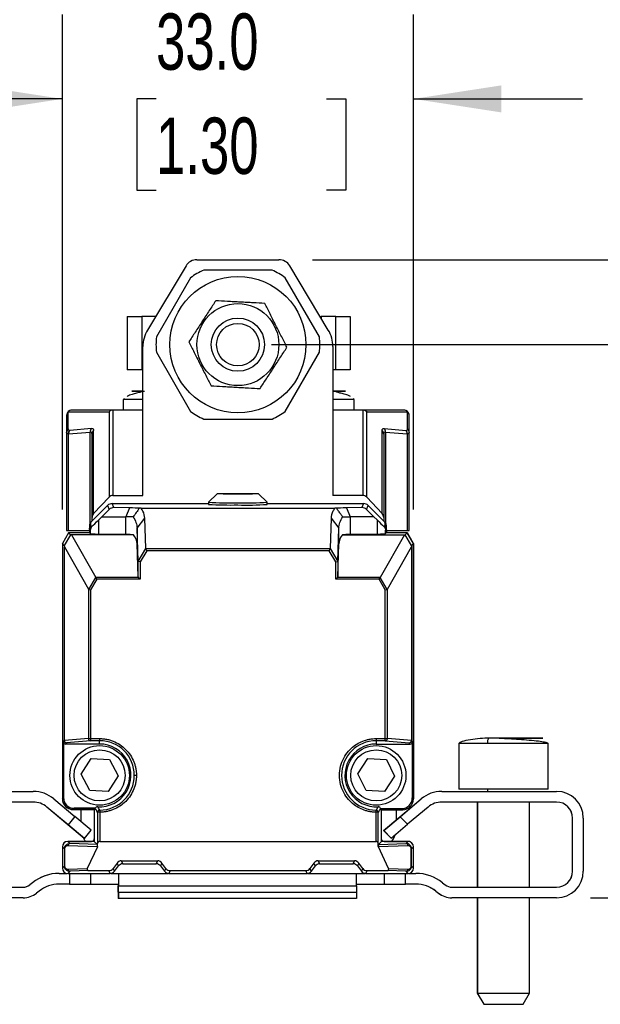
# Model space of a CAD drawing. Header units: millimetres. Extents: x 16 to 683, y 16 to 524.
# Tile 9 of 11: x 560 to 615, y 237 to 329. Entities that reach past the tile are written whole.
import ezdxf

# ---------------------------------------------------------------- set-up
doc = ezdxf.new("R2010")
doc.units = ezdxf.units.MM
doc.header["$LTSCALE"] = 2.5
doc.layers.add('DIMENSIONS', color=140, linetype='Continuous', lineweight=25)
doc.styles.add('SLDTEXTSTYLE0', font='TXT', dxfattribs={"width": 0.7})
doc.dimstyles.new('SLDDIMSTYLE2', dxfattribs={"dimtxt": 5.39502, "dimasz": 8.255, "dimexe": 0, "dimexo": 0.0625, "dimgap": 1.348755, "dimtad": 0, "dimtih": 1, "dimtoh": 1, "dimrnd": 1e-09, "dimzin": 4, "dimdsep": 46, "dimtxsty": 'SLDTEXTSTYLE0', "dimsah": 1, "dimcen": 0.09, "dimadec": 0, "dimazin": 1, "dimtfac": 1, "dimtmove": 0, "dimatfit": 0, "dimfxl": 0, "dimfrac": 2, "dimtolj": 1, "dimtzin": 12, "dimarcsym": 0})
doc.dimstyles.new('SLDDIMSTYLE3', dxfattribs={"dimtxt": 5.39502, "dimasz": 8.255, "dimexe": 0, "dimexo": 0.0625, "dimgap": 1.348755, "dimtad": 0, "dimtih": 1, "dimtoh": 1, "dimrnd": 1e-09, "dimzin": 4, "dimdsep": 46, "dimtxsty": 'SLDTEXTSTYLE0', "dimsah": 1, "dimcen": 0.09, "dimadec": 0, "dimazin": 1, "dimtfac": 1, "dimtofl": 0, "dimtmove": 0, "dimatfit": 3, "dimfxl": 0, "dimfrac": 2, "dimtolj": 1, "dimtzin": 12, "dimarcsym": 0})

# ---------------------------------------------------------------- blocks, each defined once
blk = doc.blocks.new('_D_7')
at = {"layer": 'DIMENSIONS'}
for p, q in [((583.98, 298.518), (635.207, 298.518)), ((627.269, 298.518), (627.269, 283.944)), ((619.254, 274.162), (617.442, 274.162)), ((617.442, 274.162), (617.442, 265.587)), ((635.285, 274.162), (637.097, 274.162)), ((637.097, 274.162), (637.097, 265.587)), ((617.442, 265.587), (619.254, 265.587)), ((637.097, 265.587), (635.285, 265.587)), ((627.269, 246.548), (627.269, 264.379)), ((613.946, 246.548), (635.207, 246.548))]:
    blk.add_line(p, q, dxfattribs=at)
for points in [[(627.269, 298.518), (625.999, 290.263), (628.539, 290.263)], [(627.269, 246.548), (628.539, 254.803), (625.999, 254.803)]]:
    blk.add_solid(points, dxfattribs=at)
at = {"layer": 'DIMENSIONS', "char_height": 5.2917, "attachment_point": 1, "style": 'SLDTEXTSTYLE0'}
for s, insert in [('52.0', (619.254, 282.191)), ('2.05', (619.254, 272.408))]:
    blk.add_mtext(s, dxfattribs=dict(at, insert=insert))
blk = doc.blocks.new('_D_8')
at = {"layer": 'DIMENSIONS'}
for p, q in [((587.828, 306.498), (661.208, 306.498)), ((653.271, 306.498), (653.271, 283.944)), ((645.255, 274.162), (643.443, 274.162)), ((643.443, 274.162), (643.443, 265.587)), ((661.287, 274.162), (663.098, 274.162)), ((663.098, 274.162), (663.098, 265.587)), ((643.443, 265.587), (645.255, 265.587)), ((663.098, 265.587), (661.287, 265.587)), ((653.271, 246.548), (653.271, 264.379)), ((613.946, 246.548), (661.208, 246.548))]:
    blk.add_line(p, q, dxfattribs=at)
for points in [[(653.271, 306.498), (652.001, 298.243), (654.541, 298.243)], [(653.271, 246.548), (654.541, 254.803), (652.001, 254.803)]]:
    blk.add_solid(points, dxfattribs=at)
at = {"layer": 'DIMENSIONS', "char_height": 5.2917, "attachment_point": 1, "style": 'SLDTEXTSTYLE0'}
for s, insert in [('60.0', (645.255, 282.191)), ('2.36', (645.255, 272.408))]:
    blk.add_mtext(s, dxfattribs=dict(at, insert=insert))
blk = doc.blocks.new('_D_9')
at = {"layer": 'DIMENSIONS'}
for p, q in [((564.301, 283.022), (564.301, 329.542)), ((597.317, 283.022), (597.317, 329.542)), ((564.301, 321.604), (548.426, 321.604)), ((573.11, 321.604), (571.298, 321.604)), ((571.298, 321.604), (571.298, 313.03)), ((589.142, 321.604), (590.954, 321.604)), ((590.954, 321.604), (590.954, 313.03)), ((597.317, 321.604), (613.192, 321.604)), ((571.298, 313.03), (573.11, 313.03)), ((590.954, 313.03), (589.142, 313.03))]:
    blk.add_line(p, q, dxfattribs=at)
for points in [[(564.301, 321.604), (556.046, 322.874), (556.046, 320.334)], [(597.317, 321.604), (605.572, 320.334), (605.572, 322.874)]]:
    blk.add_solid(points, dxfattribs=at)
at = {"layer": 'DIMENSIONS', "char_height": 5.2917, "attachment_point": 1, "style": 'SLDTEXTSTYLE0'}
for s, insert in [('33.0', (573.11, 329.633)), ('1.30', (573.11, 319.851))]:
    blk.add_mtext(s, dxfattribs=dict(at, insert=insert))

msp = doc.modelspace()

# ---------------------------------------------------------------- linework, layer by layer
for p, q in [((576.956, 306.498), (584.653, 306.498)), ((575.928, 305.916), (572.305, 299.883)), ((584.013, 305.518), (577.597, 305.518)), ((589.304, 299.883), (585.681, 305.916)), ((576.346, 304.796), (573.139, 299.239)), ((588.471, 299.239), (585.263, 304.796)), ((570.399, 301.162), (570.399, 296.162)), ((570.399, 301.162), (571.77, 301.162)), ((571.77, 301.162), (571.77, 296.162)), ((573.073, 301.162), (571.77, 301.162)), ((588.537, 301.162), (588.631, 301.162)), ((588.631, 301.162), (588.631, 301.005)), ((589.997, 301.162), (588.631, 301.162)), ((589.997, 296.162), (589.997, 301.162)), ((589.997, 301.162), (591.368, 301.162)), ((591.368, 301.162), (591.368, 296.162)), ((571.877, 284.348), (571.877, 298.34)), ((589.732, 298.34), (589.732, 284.348)), ((573.139, 297.796), (576.346, 292.239)), ((585.263, 292.239), (588.471, 297.796)), ((571.77, 296.162), (570.399, 296.162)), ((571.877, 296.162), (571.77, 296.162)), ((589.997, 296.162), (589.732, 296.162)), ((591.368, 296.162), (589.997, 296.162)), ((570.135, 293.442), (570.033, 293.362)), ((570.033, 293.362), (570.033, 292.368)), ((571.877, 293.362), (570.033, 293.362)), ((591.733, 293.362), (589.732, 293.362)), ((591.733, 293.362), (591.642, 293.433)), ((591.733, 292.368), (591.733, 293.362)), ((569.081, 292.368), (565.206, 292.368)), ((569.054, 292.367), (569.054, 284.348)), ((571.877, 292.368), (569.081, 292.368)), ((592.532, 292.368), (589.732, 292.368)), ((596.406, 292.368), (592.532, 292.368)), ((592.559, 292.367), (592.559, 284.348)), ((564.706, 291.868), (564.706, 290.263)), ((564.853, 290.597), (564.853, 292.202)), ((564.853, 292.202), (568.7, 292.202)), ((568.7, 292.202), (568.7, 284.193)), ((577.597, 291.518), (584.013, 291.518)), ((592.913, 284.193), (592.913, 292.202)), ((592.913, 292.202), (596.76, 292.202)), ((596.76, 290.597), (596.76, 292.202)), ((596.906, 290.263), (596.906, 291.868)), ((564.997, 290.461), (564.976, 290.46)), ((567.041, 290.643), (564.997, 290.461)), ((567.243, 282.651), (567.243, 290.453)), ((594.37, 282.651), (594.37, 290.453)), ((594.572, 290.643), (596.615, 290.461)), ((564.706, 290.263), (564.706, 281.068)), ((564.88, 290.127), (566.923, 290.309)), ((564.88, 281.068), (564.88, 290.127)), ((566.923, 281.76), (566.923, 290.309)), ((567.096, 282.278), (567.096, 290.119)), ((594.516, 290.119), (594.516, 282.278)), ((594.69, 290.309), (596.733, 290.127)), ((594.69, 290.309), (594.69, 281.75)), ((596.733, 290.127), (596.733, 281.068)), ((596.906, 281.068), (596.906, 290.263)), ((567.243, 282.651), (568.7, 284.193)), ((569.054, 284.348), (571.877, 284.348)), ((578.854, 284.51), (578.054, 283.71)), ((583.553, 283.71), (582.753, 284.51)), ((592.559, 284.348), (589.732, 284.348)), ((592.913, 284.193), (594.37, 282.651)), ((566.985, 281.836), (568.562, 283.412)), ((568.017, 282.344), (568.716, 283.039)), ((568.562, 283.412), (568.716, 283.039)), ((569.143, 283.209), (568.986, 283.588)), ((568.986, 283.588), (578.054, 283.588)), ((570.616, 283.181), (569.143, 283.209)), ((570.616, 283.181), (570.261, 282.344)), ((571.704, 283.15), (589.914, 283.15)), ((578.054, 283.709), (578.054, 283.509)), ((583.554, 283.509), (583.554, 283.709)), ((583.554, 283.588), (592.621, 283.588)), ((592.465, 283.209), (591.002, 283.181)), ((591.002, 283.181), (591.357, 282.344)), ((592.621, 283.588), (592.465, 283.209)), ((592.891, 283.039), (593.046, 283.412)), ((593.046, 283.412), (594.622, 281.836)), ((567.096, 281.947), (567.096, 282.278)), ((568.017, 282.344), (567.721, 282.056)), ((568.017, 282.344), (570.261, 282.344)), ((570.948, 282.344), (570.261, 282.344)), ((570.261, 280.679), (570.261, 282.344)), ((571.323, 281.269), (572.049, 282.202)), ((572.137, 279.359), (572.049, 282.202)), ((589.569, 282.202), (589.481, 279.359)), ((589.569, 282.202), (590.294, 281.269)), ((591.357, 282.344), (591.357, 280.679)), ((593.591, 282.344), (591.357, 282.344)), ((593.591, 282.344), (592.891, 283.039)), ((593.591, 282.344), (593.886, 282.056)), ((594.516, 282.278), (594.516, 281.941)), ((566.839, 281.482), (566.839, 281.137)), ((566.985, 281.49), (566.985, 281.836)), ((567.087, 281.448), (566.985, 281.49)), ((567.721, 280.727), (567.721, 282.056)), ((571.42, 278.17), (571.323, 281.269)), ((571.323, 281.269), (571.323, 279.804)), ((590.198, 278.17), (590.294, 281.269)), ((590.294, 279.804), (590.294, 281.269)), ((593.886, 282.056), (593.886, 280.727)), ((594.622, 281.49), (594.52, 281.448)), ((594.622, 281.836), (594.622, 281.49)), ((594.769, 281.136), (594.769, 281.482)), ((564.879, 280.847), (564.301, 279.847)), ((565.064, 280.662), (564.486, 279.662)), ((564.706, 281.068), (564.88, 281.068)), ((564.879, 280.847), (565.064, 280.662)), ((566.839, 280.847), (564.879, 280.847)), ((564.88, 281.068), (566.839, 281.068)), ((565.152, 280.66), (565.064, 280.662)), ((565.152, 280.66), (567.436, 276.657)), ((570.991, 280.66), (565.152, 280.66)), ((566.839, 281.137), (566.924, 281.101)), ((566.839, 281.137), (566.839, 280.847)), ((566.924, 280.762), (566.839, 280.847)), ((566.924, 281.101), (566.924, 280.762)), ((570.261, 280.679), (567.721, 280.727)), ((590.627, 280.66), (596.456, 280.66)), ((593.886, 280.727), (591.357, 280.679)), ((596.456, 280.66), (594.182, 276.657)), ((594.683, 281.101), (594.769, 281.136)), ((594.683, 280.762), (594.683, 281.101)), ((594.769, 280.847), (594.683, 280.762)), ((594.769, 281.136), (594.769, 280.847)), ((594.769, 281.068), (596.733, 281.068)), ((596.729, 280.847), (594.769, 280.847)), ((594.779, 280.847), (594.779, 281.068)), ((596.456, 280.66), (596.544, 280.662)), ((596.544, 280.662), (596.729, 280.847)), ((597.121, 279.662), (596.544, 280.662)), ((597.307, 279.847), (596.729, 280.847)), ((596.729, 280.847), (596.739, 280.847)), ((596.733, 281.068), (596.906, 281.068)), ((597.317, 279.847), (596.739, 280.847)), ((564.301, 279.847), (564.301, 255.862)), ((564.486, 279.662), (564.301, 279.847)), ((564.486, 279.662), (564.489, 279.526)), ((564.489, 279.526), (566.761, 275.544)), ((564.489, 261.323), (564.489, 279.526)), ((571.42, 276.709), (571.323, 279.804)), ((571.428, 278.153), (572.137, 279.359)), ((589.481, 279.359), (590.189, 278.153)), ((590.198, 276.709), (590.294, 279.804)), ((594.857, 275.544), (597.119, 279.526)), ((597.121, 279.662), (597.119, 279.526)), ((597.119, 279.526), (597.119, 261.323)), ((597.307, 279.847), (597.121, 279.662)), ((597.307, 255.828), (597.307, 279.847)), ((597.317, 279.847), (597.317, 255.862)), ((572.243, 279.162), (571.62, 278.1)), ((572.243, 279.162), (572.144, 279.337)), ((589.474, 279.337), (572.144, 279.337)), ((589.374, 279.162), (572.243, 279.162)), ((589.374, 279.162), (589.474, 279.337)), ((589.998, 278.1), (589.374, 279.162)), ((571.42, 276.709), (571.42, 278.17)), ((571.62, 278.1), (571.428, 278.153)), ((571.62, 278.1), (571.62, 276.482)), ((589.998, 278.1), (590.189, 278.153)), ((589.998, 276.482), (589.998, 278.1)), ((590.198, 278.17), (590.198, 276.709)), ((566.777, 275.53), (567.436, 276.657)), ((567.536, 276.482), (567.436, 276.657)), ((571.445, 276.657), (567.436, 276.657)), ((571.62, 276.482), (571.445, 276.657)), ((589.998, 276.482), (590.172, 276.657)), ((594.182, 276.657), (590.172, 276.657)), ((594.081, 276.482), (594.182, 276.657)), ((594.841, 275.53), (594.182, 276.657)), ((567.536, 276.482), (566.951, 275.483)), ((571.62, 276.482), (567.536, 276.482)), ((594.081, 276.482), (589.998, 276.482)), ((594.666, 275.483), (594.081, 276.482)), ((566.761, 275.544), (566.761, 261.509)), ((566.777, 275.53), (566.951, 275.483)), ((566.951, 275.483), (566.951, 261.509)), ((594.666, 275.483), (594.841, 275.53)), ((594.666, 261.509), (594.666, 275.483)), ((594.857, 261.509), (594.857, 275.544)), ((564.406, 261.2), (564.489, 261.323)), ((564.406, 261.2), (564.406, 255.967)), ((566.761, 261.509), (564.489, 261.323)), ((564.688, 261.124), (564.606, 261)), ((567.809, 261), (564.606, 261)), ((566.951, 261.309), (564.688, 261.124)), ((566.761, 261.509), (566.951, 261.509)), ((566.951, 261.509), (567.809, 261.509)), ((566.951, 261.509), (566.951, 261.309)), ((567.809, 261.309), (566.951, 261.309)), ((567.809, 261.509), (567.809, 261.309)), ((567.809, 261), (567.809, 261.309)), ((593.809, 261.509), (594.666, 261.509)), ((593.809, 261.509), (593.809, 261.309)), ((594.666, 261.309), (593.809, 261.309)), ((593.809, 261.309), (593.809, 261)), ((593.809, 261), (597.002, 261)), ((594.666, 261.309), (594.666, 261.509)), ((594.666, 261.509), (594.857, 261.509)), ((594.666, 261.309), (596.919, 261.124)), ((597.119, 261.323), (594.857, 261.509)), ((597.002, 261), (596.919, 261.124)), ((597.119, 261.323), (597.202, 261.2)), ((597.202, 261.2), (597.202, 255.932)), ((601.562, 261.048), (601.562, 256.748)), ((601.571, 261.048), (601.562, 261.048)), ((601.571, 261.048), (601.571, 256.748)), ((604.256, 261.048), (601.571, 261.048)), ((609.971, 261.048), (604.256, 261.048)), ((609.971, 256.748), (609.971, 261.048)), ((566.081, 258.176), (567.019, 259.632)), ((567.019, 259.632), (568.749, 259.547)), ((568.749, 259.547), (569.541, 258.006)), ((592.082, 258.189), (593.031, 259.638)), ((593.031, 259.638), (594.761, 259.54)), ((594.761, 259.54), (595.54, 257.993)), ((566.872, 256.636), (566.081, 258.176)), ((592.861, 256.643), (592.082, 258.189)), ((569.541, 258.006), (568.602, 256.551)), ((595.54, 257.993), (594.591, 256.545)), ((550.771, 256.548), (561.569, 256.548)), ((568.602, 256.551), (566.872, 256.636)), ((594.591, 256.545), (592.861, 256.643)), ((599.973, 256.548), (610.771, 256.548)), ((601.571, 256.748), (601.562, 256.748)), ((604.256, 256.748), (601.571, 256.748)), ((609.971, 256.748), (604.256, 256.748)), ((561.569, 255.548), (550.771, 255.548)), ((563.497, 255.846), (565.483, 254.179)), ((564.301, 255.862), (564.406, 255.967)), ((596.039, 254.17), (598.035, 255.846)), ((596.048, 254.17), (598.044, 255.846)), ((597.202, 255.932), (597.307, 255.828)), ((610.771, 255.548), (599.973, 255.548)), ((603.312, 255.548), (603.312, 247.548)), ((603.321, 255.548), (603.321, 247.548)), ((608.221, 247.548), (608.221, 255.548)), ((564.831, 253.413), (562.845, 255.08)), ((564.84, 253.413), (562.854, 255.08)), ((565.406, 254.967), (565.301, 254.863)), ((565.301, 254.863), (567.306, 254.863)), ((567.306, 254.848), (565.306, 254.848)), ((567.306, 254.828), (565.311, 254.828)), ((567.419, 254.967), (565.406, 254.967)), ((566.083, 253.676), (566.083, 254.828)), ((567.389, 254.945), (567.306, 254.863)), ((567.306, 254.863), (567.306, 251.843)), ((567.817, 254.596), (567.617, 254.596)), ((567.617, 254.596), (567.617, 251.646)), ((567.817, 254.596), (567.817, 251.843)), ((593.801, 251.843), (593.801, 254.596)), ((594.001, 254.596), (593.801, 254.596)), ((594.001, 251.646), (594.001, 254.596)), ((594.206, 254.932), (596.202, 254.932)), ((594.312, 254.828), (594.215, 254.924)), ((594.312, 251.843), (594.312, 254.828)), ((594.312, 254.828), (596.307, 254.828)), ((595.683, 254.828), (595.683, 253.872)), ((596.307, 254.828), (596.202, 254.932)), ((598.687, 255.08), (596.758, 253.461)), ((565.483, 254.179), (564.84, 253.413)), ((567.015, 252.894), (565.483, 254.179)), ((594.501, 252.88), (596.039, 254.17)), ((594.51, 252.88), (596.048, 254.17)), ((595.22, 252.17), (596.758, 253.461)), ((596.043, 254.166), (596.039, 254.17)), ((596.758, 253.461), (596.048, 254.17)), ((612.262, 249.048), (612.262, 254.048)), ((612.271, 249.048), (612.271, 254.048)), ((613.271, 254.048), (613.271, 249.048)), ((564.835, 253.418), (564.831, 253.413)), ((566.363, 252.128), (564.831, 253.413)), ((566.372, 252.128), (564.84, 253.413)), ((566.372, 252.128), (567.015, 252.894)), ((594.501, 252.88), (595.211, 252.17)), ((594.51, 252.88), (595.22, 252.17)), ((564.806, 251.848), (567.056, 251.848)), ((564.806, 251.843), (565.006, 251.642)), ((567.306, 251.843), (564.806, 251.843)), ((567.604, 251.545), (565.006, 251.642)), ((566.363, 252.128), (566.367, 252.132)), ((567.306, 251.843), (567.604, 251.545)), ((567.612, 251.375), (567.617, 251.646)), ((567.817, 251.843), (593.801, 251.843)), ((594.006, 251.375), (594.001, 251.646)), ((594.014, 251.545), (594.312, 251.843)), ((594.014, 251.545), (596.611, 251.642)), ((596.812, 251.843), (594.312, 251.843)), ((594.552, 251.848), (596.802, 251.848)), ((596.611, 251.642), (596.812, 251.843)), ((564.306, 251.343), (564.306, 251.348)), ((564.495, 251.154), (564.306, 251.343)), ((564.306, 251.343), (564.306, 249.343)), ((564.513, 251.154), (564.495, 251.154)), ((564.495, 251.154), (564.495, 249.531)), ((564.513, 251.154), (564.513, 249.531)), ((567.591, 251.339), (564.825, 251.442)), ((567.591, 251.339), (566.646, 249.311)), ((596.793, 251.442), (594.026, 251.339)), ((594.972, 249.311), (594.026, 251.339)), ((597.104, 249.531), (597.104, 251.154)), ((597.123, 251.154), (597.104, 251.154)), ((597.123, 251.154), (597.312, 251.343)), ((597.123, 249.531), (597.123, 251.154)), ((597.312, 249.343), (597.312, 251.343)), ((569.441, 249.822), (569.071, 249.313)), ((569.581, 249.543), (569.441, 249.822)), ((569.84, 250.025), (573.272, 250.025)), ((569.84, 250.025), (569.981, 249.743)), ((569.981, 249.743), (573.131, 249.743)), ((573.131, 249.743), (573.272, 250.025)), ((573.67, 249.822), (573.531, 249.543)), ((574.041, 249.313), (573.67, 249.822)), ((587.947, 249.822), (587.577, 249.313)), ((588.087, 249.543), (587.947, 249.822)), ((588.345, 250.025), (591.778, 250.025)), ((588.345, 250.025), (588.487, 249.743)), ((588.487, 249.743), (591.637, 249.743)), ((591.637, 249.743), (591.778, 250.025)), ((592.176, 249.822), (592.037, 249.543)), ((592.547, 249.313), (592.176, 249.822)), ((563.998, 248.848), (564.736, 248.848)), ((564.495, 249.531), (564.306, 249.343)), ((565.006, 249.043), (564.806, 248.843)), ((564.806, 248.843), (568.806, 248.843)), ((564.825, 249.243), (566.646, 249.311)), ((564.971, 248.843), (564.971, 247.848)), ((566.771, 249.109), (565.006, 249.043)), ((566.771, 249.109), (568.673, 249.109)), ((566.971, 247.848), (566.971, 248.843)), ((568.806, 248.843), (568.673, 249.109)), ((568.876, 248.848), (569.416, 248.848)), ((569.206, 249.043), (569.071, 249.313)), ((569.206, 249.043), (569.581, 249.543)), ((569.416, 248.848), (574.236, 248.848)), ((573.531, 249.543), (573.906, 249.043)), ((574.041, 249.313), (573.906, 249.043)), ((574.439, 249.109), (574.306, 248.843)), ((574.306, 248.843), (587.312, 248.843)), ((574.439, 249.109), (587.178, 249.109)), ((587.312, 248.843), (587.178, 249.109)), ((587.382, 248.848), (592.126, 248.848)), ((587.712, 249.043), (587.577, 249.313)), ((587.712, 249.043), (588.087, 249.543)), ((592.037, 249.543), (592.412, 249.043)), ((592.126, 248.848), (592.742, 248.848)), ((592.547, 249.313), (592.412, 249.043)), ((592.945, 249.109), (592.812, 248.843)), ((592.812, 248.843), (596.812, 248.843)), ((592.945, 249.109), (594.847, 249.109)), ((594.571, 248.843), (594.571, 247.848)), ((596.611, 249.043), (594.847, 249.109)), ((594.972, 249.311), (596.793, 249.243)), ((596.571, 247.848), (596.571, 248.843)), ((596.812, 248.843), (596.611, 249.043)), ((596.882, 248.848), (597.544, 248.848)), ((597.104, 249.531), (597.123, 249.531)), ((597.312, 249.343), (597.123, 249.531)), ((561.49, 247.971), (561.235, 247.767)), ((561.499, 247.971), (561.244, 247.767)), ((569.571, 248.784), (569.571, 247.677)), ((591.971, 247.677), (591.971, 248.784)), ((600.042, 247.971), (600.298, 247.767)), ((550.771, 247.548), (560.619, 247.548)), ((562.124, 247.19), (561.869, 246.986)), ((564.971, 247.848), (563.998, 247.848)), ((564.971, 247.848), (566.971, 247.848)), ((566.971, 247.848), (569.517, 247.848)), ((569.562, 247.848), (569.562, 247.677)), ((569.562, 247.09), (569.562, 247.677)), ((569.562, 247.677), (569.571, 247.677)), ((569.562, 247.09), (569.571, 247.09)), ((569.562, 247.09), (569.562, 246.48)), ((569.571, 247.677), (591.971, 247.677)), ((569.571, 247.09), (569.571, 247.677)), ((569.571, 247.09), (591.971, 247.09)), ((569.571, 247.09), (569.571, 246.48)), ((591.971, 247.677), (591.971, 247.09)), ((591.971, 247.09), (591.971, 246.48)), ((592.024, 247.848), (594.571, 247.848)), ((594.571, 247.848), (596.571, 247.848)), ((597.544, 247.848), (596.571, 247.848)), ((599.408, 247.19), (599.664, 246.986)), ((599.418, 247.19), (599.673, 246.986)), ((600.922, 247.548), (610.771, 247.548)), ((560.619, 246.548), (550.771, 246.548)), ((569.571, 246.48), (569.562, 246.48)), ((591.971, 246.48), (569.571, 246.48)), ((610.771, 246.548), (600.922, 246.548)), ((603.312, 246.548), (603.312, 237.587)), ((603.321, 246.548), (603.321, 237.587)), ((608.221, 237.587), (608.221, 246.548)), ((603.312, 237.587), (603.912, 236.548)), ((603.312, 237.587), (603.321, 237.587)), ((603.321, 237.587), (603.921, 236.548)), ((603.321, 237.587), (604.887, 237.587)), ((604.887, 237.587), (608.221, 237.587)), ((607.621, 236.548), (608.221, 237.587)), ((603.912, 236.548), (603.921, 236.548)), ((603.921, 236.548), (607.621, 236.548))]:
    msp.add_line(p, q)
at = {"flags": 128}
for points in [[(580.804, 284.475), (580.058, 284.478), (579.425, 284.485), (579.002, 284.496), (578.854, 284.509), (579.002, 284.522), (579.425, 284.533), (580.058, 284.541), (580.804, 284.543), (581.55, 284.541), (582.183, 284.533), (582.605, 284.522), (582.754, 284.509), (582.605, 284.496), (582.183, 284.485), (581.55, 284.478), (580.804, 284.475)], [(590.669, 282.344), (590.738, 282.344), (590.811, 282.344), (590.89, 282.344), (590.973, 282.344), (591.062, 282.344), (591.156, 282.344), (591.254, 282.344), (591.357, 282.344)], [(566.498, 251.843), (566.42, 251.95), (566.279, 252.198)]]:
    msp.add_lwpolyline(points, dxfattribs=at)
for centre, radius in [((580.805, 298.518), 6.4), ((580.805, 298.518), 3.852), ((580.805, 298.518), 2.5), ((580.805, 298.518), 2), ((567.809, 258.053), 2.8), ((593.809, 258.053), 2.8), ((567.809, 258.053), 2.4), ((593.809, 258.053), 2.4)]:
    msp.add_circle(centre, radius)
for centre, radius, start, end in [((580.805, 298.518), 7.7, 114.61998, 125.38002), ((580.805, 298.518), 7.7, 54.61998, 65.38002), ((580.805, 298.518), 7.7, 174.61998, 185.38002), ((580.805, 298.518), 7.7, 354.61998, 5.38002), ((565.206, 291.868), 0.5, 90, 180), ((565.209, 291.902), 0.466, 90.32163, 139.90718), ((596.404, 291.902), 0.466, 40.09283, 89.67837), ((596.406, 291.868), 0.5, 360, 90), ((565.167, 291.865), 0.46, 132.98511, 179.69824), ((580.805, 298.518), 7.7, 234.61998, 245.38002), ((580.805, 298.518), 7.7, 294.61998, 305.38002), ((596.446, 291.865), 0.46, 0.30176, 47.01489), ((565.167, 290.26), 0.46, 132.98511, 179.69824), ((565.369, 290.128), 0.515, 139.75015, 180.18951), ((565.392, 290.134), 0.512, 140.40355, 180.85338), ((596.221, 290.134), 0.512, 359.14661, 39.5965), ((596.446, 290.26), 0.46, 0.30176, 47.01489), ((579.937, 312.829), 29.181, 266.29897, 271.70133), ((580.055, 319.386), 35.933, 266.80681, 271.1935), ((581.552, 319.586), 35.933, 268.8065, 273.19319), ((581.67, 312.629), 29.181, 268.29867, 273.70103), ((566.958, 261.506), 0.197, 179.18398, 268.05147), ((567.809, 258.053), 2.948, 266.38995, 90), ((567.809, 258.053), 3.257, 0, 90), ((593.809, 258.053), 3.257, 90, 269.86949), ((593.809, 258.053), 2.948, 90, 273.61004), ((594.659, 261.507), 0.197, 271.93447, 0.80723), ((567.809, 258.053), 3.257, 270.13051, 360), ((561.569, 253.548), 3, 50, 90), ((599.964, 253.548), 3, 90, 130), ((599.973, 253.548), 3, 90, 130), ((610.771, 254.048), 2.5, 0, 90), ((561.56, 253.548), 2, 50, 90), ((561.569, 253.548), 2, 50, 90), ((565.306, 255.848), 1, 197.75741, 270), ((599.973, 253.548), 2, 90, 130), ((610.762, 254.048), 1.5, 0, 90), ((610.771, 254.048), 1.5, 0, 90), ((564.806, 251.348), 0.5, 90, 180), ((567.056, 252.098), 0.25, 270, 0), ((567.817, 251.643), 0.2, 90, 179), ((593.801, 251.643), 0.2, 1, 90), ((594.552, 252.098), 0.25, 195.5349, 270), ((593.683, 253.062), 2, 322.44956, 343.35767), ((596.802, 251.348), 0.5, 61.38785, 90), ((563.989, 244.848), 4, 90, 128.65981), ((563.998, 244.848), 4, 90, 128.65981), ((597.544, 244.848), 4, 51.34019, 90), ((610.762, 249.048), 1.5, 270, 0), ((610.771, 249.048), 1.5, 270, 0), ((610.771, 249.048), 2.5, 270, 0), ((560.61, 248.548), 1, 270, 308.65981), ((560.619, 248.548), 1, 270, 308.65981), ((560.619, 248.548), 2, 270, 308.65981), ((563.998, 244.848), 3, 90, 128.65981), ((597.534, 244.848), 3, 51.34019, 90), ((597.544, 244.848), 3, 51.34019, 90), ((600.913, 248.548), 2, 231.34019, 270), ((600.922, 248.548), 2, 231.34019, 270), ((600.922, 248.548), 1, 231.34019, 270)]:
    msp.add_arc(centre, radius, start, end)
for centre, major_axis, ratio, start_param, end_param in [((576.957, 305.298), (0.592, -1.045), 0.999196, 2.626941, 3.656244), ((584.652, 305.298), (-0.592, -1.045), 0.999196, 2.626941, 3.656244), ((574.879, 298.339), (-2.893, 0.802), 0.999344, 6.012952, 6.553419), ((586.73, 298.339), (2.893, 0.802), 0.999344, 6.012952, 6.553419), ((569.054, 291.868), (0.363, 0.363), 0.948223, 0.811968, 1.597367), ((569.554, 291.868), (0.687, -0.414), 0.409296, 2.544788, 2.597928), ((592.059, 291.868), (0.687, 0.414), 0.409296, 0.543664, 0.596805), ((592.559, 291.868), (0.363, -0.363), 0.948223, 1.544226, 2.329624), ((569.054, 283.819), (0, 0.529), 0.945473, 0, 0.785398), ((592.559, 283.819), (0, 0.529), 0.945473, 5.497787, 6.283185), ((568.986, 282.988), (0.23, -0.554), 0.999822, 2.748957, 3.534229), ((569.147, 282.6), (-0.369, 0.492), 0.973899, 5.633129, 6.418401), ((567.324, 283.129), (4.453, 0), 0.017456, 0.327107, 0.738838), ((594.294, 283.129), (4.453, 0), 0.017456, 2.402757, 2.814477), ((592.461, 282.6), (0.369, 0.492), 0.973899, 6.147969, 6.933241), ((592.621, 282.988), (-0.23, -0.554), 0.999822, 2.748957, 3.534229), ((567.596, 282.278), (0, -0.529), 0.945473, 3.926991, 4.712389), ((594.016, 282.278), (0, 0.529), 0.945473, 4.712389, 5.497787), ((569.924, 284.309), (3, 3.001), 0.012341, 3.460399, 3.875511), ((591.683, 284.309), (-3, 3.001), 0.012341, 2.407674, 2.822786), ((569.924, 280.763), (3, 0), 0.017455, 3.159046, 3.887855), ((567.324, 280.632), (4, 0), 0.017455, 0.410826, 0.746263), ((567.324, 279.765), (4, 0), 0.560082, 0.017453, 0.410826), ((594.294, 279.765), (4, 0), 0.560082, 2.730766, 3.124139), ((594.294, 280.632), (4, 0), 0.017455, 2.39533, 2.730766), ((591.683, 280.763), (3, 0), 0.017455, 5.536923, 6.265732), ((571.62, 278.513), (0.193, 0.359), 0.141843, 2.901375, 3.174524), ((589.998, 278.513), (-0.193, 0.359), 0.141843, 3.108661, 3.38181), ((571.62, 276.711), (0.2, 0), 0.560082, 3.159046, 3.652144), ((589.998, 276.711), (0.2, 0), 0.560082, 5.772634, 6.265732), ((566.951, 275.936), (0.178, 0.405), 0.226194, 2.975247, 3.175512), ((564.606, 261.2), (0.111, 0.166), 0.999505, 2.158969, 3.729308), ((564.688, 261.324), (-0.102, 0.172), 0.995092, 1.042422, 2.607129), ((596.919, 261.324), (0.102, 0.172), 0.995112, 3.676224, 5.240953), ((597.002, 261.2), (-0.111, 0.166), 0.999505, 2.553877, 4.124217), ((565.301, 255.863), (0.707, 0.707), 0.999695, 2.356347, 3.926839), ((565.406, 255.967), (0.707, 0.707), 0.999695, 2.356347, 3.926839), ((596.202, 255.933), (-0.707, 0.707), 0.999695, 2.356347, 3.926839), ((596.306, 255.828), (-0.707, 0.707), 0.999695, 2.356347, 3.926839), ((564.806, 251.343), (0.354, -0.354), 0.999695, 2.356347, 3.926839), ((596.812, 251.343), (-0.354, -0.354), 0.999695, 2.356347, 3.926839), ((567.811, 251.337), (0.222, 0.136), 0.641559, 2.187349, 2.373149), ((567.603, 251.345), (0, 0.2), 0.042849, 4.862611, 6.240232), ((594.014, 251.345), (0, 0.2), 0.042849, 0.042953, 1.420574), ((593.806, 251.337), (0.222, -0.136), 0.641559, 0.768444, 0.954244), ((569.844, 249.516), (-0.119, 0.495), 0.980338, 6.051476, 6.978619), ((569.981, 249.243), (-0.224, 0.447), 0.99981, 5.819614, 6.746757), ((573.131, 249.243), (0.224, 0.447), 0.99981, 5.819614, 6.746757), ((573.268, 249.516), (0.119, 0.495), 0.980338, 5.587752, 6.514895), ((588.35, 249.516), (-0.119, 0.495), 0.980338, 6.051476, 6.978619), ((588.487, 249.243), (-0.224, 0.447), 0.99981, 5.819614, 6.746757), ((591.637, 249.243), (0.224, 0.447), 0.99981, 5.819614, 6.746757), ((591.773, 249.516), (0.119, 0.495), 0.980338, 5.587752, 6.514895), ((564.806, 249.343), (0.354, 0.354), 0.999695, 2.356347, 3.926839), ((566.867, 249.313), (0.222, 0.147), 0.632157, 2.33924, 3.902661), ((568.668, 249.618), (-0.119, 0.495), 0.980338, 2.909883, 3.837026), ((568.806, 249.343), (-0.224, 0.447), 0.99981, 2.678021, 3.605164), ((574.306, 249.343), (0.224, 0.447), 0.99981, 2.678021, 3.605164), ((574.444, 249.618), (0.119, 0.495), 0.980338, 2.446159, 3.373302), ((587.174, 249.618), (-0.119, 0.495), 0.980338, 2.909883, 3.837026), ((587.312, 249.343), (-0.224, 0.447), 0.99981, 2.678021, 3.605164), ((592.812, 249.343), (0.224, 0.447), 0.99981, 2.678021, 3.605164), ((592.949, 249.618), (0.119, 0.495), 0.980338, 2.446159, 3.373302), ((594.75, 249.313), (0.222, -0.147), 0.632157, 5.522117, 7.085538), ((596.812, 249.343), (-0.354, 0.354), 0.999695, 2.356347, 3.926839)]:
    msp.add_ellipse(centre, major_axis=major_axis, ratio=ratio, start_param=start_param, end_param=end_param)
for points, knots in [([(578.718, 302.638), (578.526, 302.344), (578.328, 302.041), (578.014, 301.56), (577.906, 301.395), (577.683, 301.054), (577.571, 300.881), (577.347, 300.538), (577.235, 300.367), (577.012, 300.024), (576.903, 299.859), (576.587, 299.374), (576.385, 299.065), (576.193, 298.77)], [0, 0, 0, 0, 0.25, 0.25, 0.375, 0.375, 0.5, 0.5, 0.625, 0.625, 0.75, 0.75, 1, 1, 1, 1]), ([(583.33, 302.385), (582.98, 302.404), (582.618, 302.424), (582.044, 302.456), (581.848, 302.466), (581.44, 302.489), (581.235, 302.5), (580.826, 302.522), (580.621, 302.534), (580.213, 302.556), (580.016, 302.567), (579.437, 302.598), (579.069, 302.619), (578.718, 302.638)], [0, 0, 0, 0, 0.25, 0.25, 0.375, 0.375, 0.5, 0.5, 0.625, 0.625, 0.75, 0.75, 1, 1, 1, 1]), ([(585.417, 298.265), (585.258, 298.577), (585.095, 298.9), (584.835, 299.413), (584.746, 299.589), (584.562, 299.953), (584.469, 300.136), (584.284, 300.501), (584.191, 300.685), (584.006, 301.049), (583.917, 301.226), (583.655, 301.742), (583.489, 302.071), (583.33, 302.385)], [0, 0, 0, 0, 0.25, 0.25, 0.375, 0.375, 0.5, 0.5, 0.625, 0.625, 0.75, 0.75, 1, 1, 1, 1]), ([(576.193, 298.77), (576.351, 298.458), (576.515, 298.135), (576.775, 297.622), (576.863, 297.446), (577.048, 297.082), (577.141, 296.899), (577.326, 296.534), (577.418, 296.35), (577.603, 295.986), (577.693, 295.809), (577.954, 295.293), (578.121, 294.964), (578.28, 294.65)], [0, 0, 0, 0, 0.25, 0.25, 0.375, 0.375, 0.5, 0.5, 0.625, 0.625, 0.75, 0.75, 1, 1, 1, 1]), ([(582.892, 294.397), (583.083, 294.691), (583.281, 294.994), (583.595, 295.475), (583.703, 295.64), (583.926, 295.981), (584.038, 296.154), (584.262, 296.497), (584.375, 296.668), (584.598, 297.011), (584.706, 297.176), (585.023, 297.661), (585.224, 297.97), (585.417, 298.265)], [0, 0, 0, 0, 0.25, 0.25, 0.375, 0.375, 0.5, 0.5, 0.625, 0.625, 0.75, 0.75, 1, 1, 1, 1]), ([(571.877, 294.162), (571.603, 294.162), (570.992, 294.162), (570.729, 294.162), (571.072, 294.162), (571.563, 294.162), (572.027, 294.162), (572.032, 294.162)], [0, 0, 0, 0, 0.214901, 0.478194, 0.741487, 0.996919, 1, 1, 1, 1]), ([(578.28, 294.65), (578.63, 294.631), (578.991, 294.611), (579.565, 294.579), (579.762, 294.569), (580.169, 294.546), (580.374, 294.535), (580.783, 294.513), (580.988, 294.501), (581.396, 294.479), (581.594, 294.468), (582.172, 294.437), (582.54, 294.416), (582.892, 294.397)], [0, 0, 0, 0, 0.25, 0.25, 0.375, 0.375, 0.5, 0.5, 0.625, 0.625, 0.75, 0.75, 1, 1, 1, 1]), ([(589.734, 294.162), (589.74, 294.162), (590.204, 294.162), (590.694, 294.162), (591.04, 294.162), (590.759, 294.162), (590.112, 294.162), (589.802, 294.162)], [0, 0, 0, 0, 0.003005, 0.252093, 0.508848, 0.765603, 1, 1, 1, 1]), ([(571.733, 294.081), (571.731, 294.08), (571.712, 294.072), (571.629, 294.046), (571.479, 294.005), (571.184, 293.928), (570.816, 293.82), (570.479, 293.72), (570.419, 293.667), (570.41, 293.659)], [0, 0, 0, 0, 0.0027026, 0.0212842, 0.1020789, 0.2320259, 0.5315653, 0.9245318, 1, 1, 1, 1]), ([(591.368, 293.65), (591.355, 293.662), (591.295, 293.717), (590.953, 293.819), (590.554, 293.937), (590.26, 294.01), (590.094, 294.06), (590.055, 294.072), (590.036, 294.08), (590.033, 294.081)], [0, 0, 0, 0, 0.098424, 0.481684, 0.773825, 0.953534, 0.979242, 0.997364, 1, 1, 1, 1]), ([(567.041, 290.643), (567.107, 290.649), (567.158, 290.636), (567.192, 290.604), (567.226, 290.573), (567.243, 290.522), (567.243, 290.453)], [3.1147023, 3.1147023, 3.1147023, 3.1147023, 3.2855805, 3.2855805, 3.2855805, 3.4564587, 3.4564587, 3.4564587, 3.4564587]), ([(594.37, 290.453), (594.371, 290.47), (594.372, 290.503), (594.382, 290.544), (594.397, 290.579), (594.419, 290.606), (594.448, 290.626), (594.483, 290.639), (594.524, 290.646), (594.556, 290.644), (594.572, 290.643)], [0, 0, 0, 0, 0.129818, 0.257324, 0.382964, 0.507207, 0.630537, 0.753446, 0.876434, 1, 1, 1, 1]), ([(594.516, 290.119), (594.516, 290.18), (594.504, 290.243), (594.478, 290.301), (594.465, 290.33), (594.449, 290.358), (594.431, 290.384), (594.413, 290.409), (594.392, 290.432), (594.37, 290.453)], [-0.000003, -0.000003, -0.000003, -0.000003, 0.503188, 0.503188, 0.503188, 0.754784, 0.754784, 0.754784, 1, 1, 1, 1]), ([(596.615, 290.461), (596.629, 290.461), (596.655, 290.459), (596.687, 290.466), (596.714, 290.479), (596.735, 290.498), (596.749, 290.524), (596.758, 290.557), (596.759, 290.583), (596.76, 290.597)], [0, 0, 0, 0, 0.141159, 0.281657, 0.422237, 0.563644, 0.706608, 0.851835, 1, 1, 1, 1]), ([(564.854, 290.126), (564.841, 290.126), (564.814, 290.127), (564.781, 290.136), (564.754, 290.15), (564.733, 290.17), (564.718, 290.195), (564.708, 290.225), (564.707, 290.25), (564.706, 290.263)], [0, 0, 0, 0, 0.139953, 0.280483, 0.42183, 0.564229, 0.707909, 0.853093, 1, 1, 1, 1]), ([(567.096, 290.119), (567.096, 290.188), (567.082, 290.238), (567.053, 290.27), (567.024, 290.302), (566.98, 290.315), (566.923, 290.309)], [3.1147023, 3.1147023, 3.1147023, 3.1147023, 3.2855805, 3.2855805, 3.2855805, 3.4564587, 3.4564587, 3.4564587, 3.4564587]), ([(594.69, 290.309), (594.633, 290.315), (594.589, 290.302), (594.56, 290.27), (594.531, 290.238), (594.516, 290.188), (594.516, 290.119)], [3.1147023, 3.1147023, 3.1147023, 3.1147023, 3.2855805, 3.2855805, 3.2855805, 3.4564587, 3.4564587, 3.4564587, 3.4564587]), ([(572.049, 282.202), (572.042, 282.427), (571.983, 282.651), (571.828, 282.963), (571.77, 283.058), (571.704, 283.15)], [4.3277328, 4.3277328, 4.3277328, 4.3277328, 4.5823107, 4.5823107, 4.6949357, 4.6949357, 4.6949357, 4.6949357]), ([(589.914, 283.15), (589.847, 283.058), (589.79, 282.963), (589.634, 282.651), (589.576, 282.427), (589.569, 282.202)], [1.5882496, 1.5882496, 1.5882496, 1.5882496, 1.7008712, 1.7008712, 1.9554491, 1.9554491, 1.9554491, 1.9554491]), ([(590.669, 282.344), (590.604, 282.425), (590.539, 282.509), (590.476, 282.594), (590.408, 282.685), (590.34, 282.777), (590.274, 282.871), (590.208, 282.964), (590.142, 283.059), (590.077, 283.154)], [0.000000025, 0.000000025, 0.000000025, 0.000000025, 0.000326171, 0.000326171, 0.000326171, 0.000676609, 0.000676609, 0.000676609, 0.001027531, 0.001027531, 0.001027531, 0.001027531]), ([(567.087, 281.448), (567.034, 281.399), (566.995, 281.343), (566.942, 281.226), (566.927, 281.163), (566.924, 281.101)], [0, 0, 0, 0, 0.5, 0.5, 1, 1, 1, 1]), ([(594.52, 281.448), (594.573, 281.399), (594.612, 281.343), (594.666, 281.226), (594.68, 281.163), (594.683, 281.101)], [0, 0, 0, 0, 0.5, 0.5, 1, 1, 1, 1]), ([(572.144, 279.337), (572.142, 279.34), (572.138, 279.348), (572.137, 279.356), (572.137, 279.359)], [0, 0, 0, 0, 0.488646, 1, 1, 1, 1]), ([(589.481, 279.359), (589.48, 279.356), (589.479, 279.348), (589.476, 279.34), (589.474, 279.337)], [0, 0, 0, 0, 0.5113537, 1, 1, 1, 1]), ([(594.857, 275.544), (594.854, 275.541), (594.85, 275.534), (594.844, 275.532), (594.841, 275.53)], [0, 0, 0, 0, 0.516358, 1, 1, 1, 1]), ([(567.809, 261.509), (567.871, 261.508), (567.996, 261.506), (568.181, 261.491), (568.365, 261.466), (568.547, 261.432), (568.728, 261.387), (568.906, 261.332), (569.243, 261.209), (569.721, 260.963), (570.269, 260.514), (570.719, 259.965), (570.986, 259.446), (571.134, 259.018), (571.21, 258.702), (571.257, 258.379), (571.263, 258.162), (571.265, 258.053)], [0, 0, 0, 0, 0.034541, 0.068839, 0.102993, 0.137105, 0.171275, 0.205604, 0.24019, 0.370011, 0.500028, 0.629846, 0.759865, 0.820132, 0.879883, 0.939659, 1, 1, 1, 1]), ([(593.801, 254.596), (593.746, 254.597), (593.637, 254.598), (593.474, 254.611), (593.312, 254.63), (593.151, 254.658), (592.991, 254.693), (592.686, 254.775), (592.248, 254.947), (591.689, 255.295), (591.166, 255.782), (590.721, 256.43), (590.422, 257.206), (590.316, 258.057), (590.423, 258.907), (590.724, 259.682), (591.171, 260.329), (591.695, 260.815), (592.254, 261.162), (592.744, 261.353), (593.158, 261.453), (593.482, 261.501), (593.7, 261.506), (593.809, 261.509)], [0, 0, 0, 0, 0.015133, 0.030204, 0.045244, 0.06029, 0.075374, 0.09053, 0.14777, 0.205097, 0.271849, 0.344241, 0.420949, 0.500012, 0.579075, 0.655783, 0.728175, 0.794927, 0.852156, 0.909495, 0.939684, 0.969761, 1, 1, 1, 1]), ([(604.436, 261.548), (604.15, 261.54), (603.502, 261.522), (602.561, 261.394), (601.934, 261.255), (601.619, 261.135), (601.587, 261.077), (601.571, 261.048)], [0, 0, 0, 0, 0.177834, 0.402769, 0.678611, 0.83479, 1, 1, 1, 1]), ([(604.436, 261.548), (604.415, 261.548), (604.392, 261.537), (604.347, 261.488), (604.326, 261.45), (604.291, 261.352), (604.277, 261.293), (604.259, 261.17), (604.256, 261.106), (604.256, 261.048)], [0, 0, 0, 0, 0.25, 0.25, 0.5, 0.5, 0.75, 0.75, 1, 1, 1, 1]), ([(609.735, 261.147), (609.589, 261.175), (609.288, 261.233), (608.467, 261.319), (607.513, 261.399), (606.563, 261.464), (605.507, 261.526), (604.842, 261.539), (604.436, 261.548)], [0, 0, 0, 0, 0.172049, 0.353924, 0.521278, 0.669907, 0.798577, 1, 1, 1, 1]), ([(607.106, 261.548), (607.393, 261.548), (607.705, 261.548), (608.332, 261.548), (608.648, 261.548), (609.04, 261.548), (609.156, 261.548), (609.341, 261.548), (609.409, 261.548), (609.479, 261.548), (609.481, 261.548), (609.408, 261.548), (609.333, 261.548), (609.11, 261.548), (608.963, 261.548), (608.611, 261.548), (608.407, 261.548), (607.968, 261.548), (607.732, 261.548), (607.254, 261.548), (607.011, 261.548), (606.298, 261.548), (605.849, 261.548), (605.062, 261.548), (604.723, 261.548), (604.436, 261.548)], [0, 0, 0, 0, 0.125, 0.125, 0.25, 0.25, 0.3125, 0.3125, 0.375, 0.375, 0.4375, 0.4375, 0.5, 0.5, 0.5625, 0.5625, 0.625, 0.625, 0.6875, 0.6875, 0.75, 0.75, 0.875, 0.875, 1, 1, 1, 1]), ([(609.971, 261.048), (609.963, 261.078), (609.955, 261.11), (609.752, 261.144), (609.735, 261.147)], [0, 0, 0, 0, 0.916074, 1, 1, 1, 1]), ([(571.265, 258.053), (571.265, 257.99), (571.263, 257.866), (571.247, 257.68), (571.223, 257.497), (571.188, 257.315), (571.143, 257.135), (571.089, 256.957), (570.966, 256.62), (570.721, 256.143), (570.272, 255.595), (569.725, 255.145), (569.208, 254.877), (568.781, 254.73), (568.465, 254.653), (568.143, 254.605), (567.926, 254.599), (567.817, 254.596)], [0, 0, 0, 0, 0.034555, 0.068865, 0.103028, 0.137144, 0.171315, 0.205641, 0.240221, 0.370075, 0.500029, 0.629883, 0.759836, 0.820128, 0.879893, 0.939671, 1, 1, 1, 1]), ([(571.265, 258.053), (571.219, 258.053), (571.165, 258.053), (571.087, 258.053), (571.067, 258.053), (571.066, 258.053)], [0, 0, 0, 0, 0.5, 0.5, 1, 1, 1, 1]), ([(604.256, 256.748), (604.256, 256.7), (604.263, 256.645), (604.291, 256.567), (604.311, 256.548), (604.328, 256.548)], [0, 0, 0, 0, 0.5, 0.5, 1, 1, 1, 1]), ([(567.389, 254.945), (567.391, 254.948), (567.394, 254.95), (567.396, 254.952), (567.403, 254.957), (567.41, 254.962), (567.419, 254.967)], [0, 0, 0, 0, 0.000387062, 0.000387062, 0.000387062, 0.001250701, 0.001250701, 0.001250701, 0.001250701]), ([(567.617, 254.596), (567.578, 254.655), (567.502, 254.769), (567.426, 254.888), (567.389, 254.945)], [0, 0, 0, 0, 0.51333, 1, 1, 1, 1]), ([(567.623, 255.111), (567.578, 255.113), (567.533, 255.101), (567.459, 255.049), (567.431, 255.011), (567.419, 254.967)], [0, 0, 0, 0, 0.5, 0.5, 1, 1, 1, 1]), ([(567.617, 254.596), (567.617, 254.62), (567.621, 254.645), (567.631, 254.67), (567.641, 254.695), (567.656, 254.718), (567.676, 254.738), (567.695, 254.757), (567.719, 254.773), (567.744, 254.782), (567.756, 254.787), (567.769, 254.79), (567.781, 254.793), (567.793, 254.795), (567.805, 254.796), (567.816, 254.796)], [-0.000009, -0.000009, -0.000009, -0.000009, 0.251491, 0.251491, 0.251491, 0.502991, 0.502991, 0.502991, 0.754491, 0.754491, 0.754491, 0.880241, 0.880241, 0.880241, 1, 1, 1, 1]), ([(567.816, 254.796), (567.78, 254.853), (567.744, 254.911), (567.709, 254.969), (567.68, 255.016), (567.652, 255.063), (567.623, 255.111)], [0, 0, 0, 0, 0.00656933, 0.00656933, 0.00656933, 0.01181125, 0.01181125, 0.01181125, 0.01181125]), ([(567.816, 254.796), (567.816, 254.795), (567.816, 254.774), (567.816, 254.697), (567.817, 254.642), (567.817, 254.596)], [0, 0, 0, 0, 0.5, 0.5, 1, 1, 1, 1]), ([(593.994, 255.111), (593.964, 255.06), (593.933, 255.009), (593.903, 254.959), (593.869, 254.904), (593.835, 254.85), (593.801, 254.796)], [0, 0, 0, 0, 0.00563324, 0.00563324, 0.00563324, 0.01181125, 0.01181125, 0.01181125, 0.01181125]), ([(593.801, 254.596), (593.801, 254.642), (593.801, 254.697), (593.801, 254.774), (593.801, 254.795), (593.801, 254.796)], [0, 0, 0, 0, 0.5, 0.5, 1, 1, 1, 1]), ([(593.801, 254.796), (593.813, 254.796), (593.824, 254.795), (593.836, 254.793), (593.849, 254.79), (593.861, 254.787), (593.873, 254.782), (593.898, 254.773), (593.922, 254.757), (593.942, 254.738), (593.961, 254.718), (593.977, 254.695), (593.987, 254.67), (593.996, 254.645), (594.001, 254.62), (594.001, 254.596)], [0, 0, 0, 0, 0.119759, 0.119759, 0.119759, 0.245509, 0.245509, 0.245509, 0.497009, 0.497009, 0.497009, 0.748509, 0.748509, 0.748509, 1.000009, 1.000009, 1.000009, 1.000009]), ([(594.206, 254.932), (594.2, 254.983), (594.175, 255.031), (594.097, 255.097), (594.046, 255.114), (593.994, 255.111)], [0, 0, 0, 0, 0.5, 0.5, 1, 1, 1, 1]), ([(594.215, 254.924), (594.18, 254.87), (594.109, 254.759), (594.037, 254.651), (594.001, 254.596)], [0, 0, 0, 0, 0.4875254, 1, 1, 1, 1]), ([(594.215, 254.924), (594.213, 254.926), (594.21, 254.929), (594.208, 254.931), (594.207, 254.931), (594.206, 254.932), (594.206, 254.932)], [0, 0, 0, 0, 0.000387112, 0.000387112, 0.000387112, 0.0004727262, 0.0004727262, 0.0004727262, 0.0004727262]), ([(564.495, 251.154), (564.495, 251.172), (564.496, 251.208), (564.506, 251.262), (564.521, 251.315), (564.543, 251.367), (564.571, 251.417), (564.605, 251.463), (564.654, 251.515), (564.722, 251.568), (564.805, 251.609), (564.902, 251.638), (564.968, 251.641), (565.006, 251.642)], [0, 0, 0, 0, 0.050345, 0.102527, 0.157548, 0.216265, 0.279384, 0.347474, 0.42099, 0.546091, 0.696064, 0.823316, 1, 1, 1, 1]), ([(565.006, 251.642), (564.959, 251.642), (564.912, 251.62), (564.845, 251.546), (564.825, 251.494), (564.825, 251.442)], [0, 0, 0, 0, 0.5, 0.5, 1, 1, 1, 1]), ([(597.123, 251.154), (597.123, 251.22), (597.109, 251.284), (597.083, 251.344), (597.058, 251.404), (597.02, 251.459), (596.973, 251.504), (596.926, 251.549), (596.869, 251.584), (596.807, 251.608), (596.745, 251.632), (596.678, 251.644), (596.611, 251.642)], [3.133824, 3.133824, 3.133824, 3.133824, 3.526447, 3.526447, 3.526447, 3.91907, 3.91907, 3.91907, 4.311692, 4.311692, 4.311692, 4.704315, 4.704315, 4.704315, 4.704315]), ([(596.793, 251.442), (596.792, 251.494), (596.772, 251.546), (596.705, 251.62), (596.658, 251.642), (596.611, 251.642)], [0, 0, 0, 0, 0.5, 0.5, 1, 1, 1, 1]), ([(564.825, 251.442), (564.812, 251.442), (564.785, 251.442), (564.745, 251.436), (564.702, 251.424), (564.655, 251.402), (564.608, 251.368), (564.567, 251.325), (564.537, 251.273), (564.517, 251.215), (564.515, 251.174), (564.513, 251.154)], [0, 0, 0, 0, 0.11206, 0.222672, 0.332185, 0.482464, 0.619594, 0.745813, 0.852765, 0.931095, 1, 1, 1, 1]), ([(597.104, 251.154), (597.104, 251.163), (597.103, 251.183), (597.099, 251.211), (597.092, 251.238), (597.078, 251.277), (597.051, 251.322), (597.012, 251.366), (596.963, 251.403), (596.909, 251.427), (596.851, 251.442), (596.812, 251.442), (596.793, 251.442)], [0, 0, 0, 0, 0.033346, 0.067986, 0.105533, 0.147263, 0.248113, 0.374115, 0.513816, 0.675256, 0.833635, 1, 1, 1, 1]), ([(565.006, 249.043), (564.981, 249.043), (564.936, 249.044), (564.875, 249.056), (564.813, 249.074), (564.75, 249.102), (564.646, 249.169), (564.545, 249.283), (564.498, 249.445), (564.495, 249.514), (564.495, 249.531)], [0, 0, 0, 0, 0.115477, 0.210225, 0.284251, 0.406761, 0.512453, 0.804324, 0.950816, 1, 1, 1, 1]), ([(564.513, 249.531), (564.512, 249.531), (564.511, 249.531), (564.509, 249.531), (564.508, 249.531), (564.507, 249.531), (564.506, 249.531), (564.503, 249.531), (564.501, 249.531), (564.5, 249.531), (564.498, 249.531), (564.497, 249.531), (564.496, 249.531), (564.495, 249.531), (564.495, 249.531), (564.495, 249.531)], [0, 0, 0, 0, 0.119178, 0.119178, 0.119178, 0.24501, 0.24501, 0.24501, 0.496674, 0.496674, 0.496674, 0.748337, 0.748337, 0.748337, 1.000001, 1.000001, 1.000001, 1.000001]), ([(564.513, 249.531), (564.514, 249.522), (564.514, 249.503), (564.519, 249.474), (564.526, 249.447), (564.54, 249.408), (564.566, 249.363), (564.606, 249.319), (564.655, 249.283), (564.709, 249.258), (564.766, 249.244), (564.805, 249.243), (564.825, 249.243)], [0, 0, 0, 0, 0.033346, 0.067986, 0.105533, 0.147263, 0.248113, 0.374115, 0.513816, 0.675256, 0.833635, 1, 1, 1, 1]), ([(564.825, 249.243), (564.825, 249.191), (564.845, 249.139), (564.912, 249.065), (564.959, 249.043), (565.006, 249.043)], [0, 0, 0, 0, 0.5, 0.5, 1, 1, 1, 1]), ([(569.416, 248.848), (569.467, 248.848), (569.506, 248.843), (569.558, 248.822), (569.571, 248.806), (569.571, 248.784)], [0, 0, 0, 0, 0.5, 0.5, 1, 1, 1, 1]), ([(591.971, 248.784), (591.971, 248.806), (591.984, 248.822), (592.035, 248.843), (592.075, 248.848), (592.126, 248.848)], [0, 0, 0, 0, 0.5, 0.5, 1, 1, 1, 1]), ([(596.611, 249.043), (596.678, 249.042), (596.745, 249.053), (596.807, 249.077), (596.869, 249.101), (596.926, 249.136), (596.973, 249.181), (597.02, 249.226), (597.058, 249.281), (597.083, 249.341), (597.109, 249.401), (597.123, 249.466), (597.123, 249.531)], [1.57887, 1.57887, 1.57887, 1.57887, 1.971493, 1.971493, 1.971493, 2.364116, 2.364116, 2.364116, 2.756739, 2.756739, 2.756739, 3.149362, 3.149362, 3.149362, 3.149362]), ([(596.793, 249.243), (596.792, 249.232), (596.792, 249.22), (596.79, 249.209), (596.788, 249.196), (596.784, 249.184), (596.78, 249.171), (596.771, 249.147), (596.757, 249.123), (596.74, 249.103), (596.722, 249.083), (596.701, 249.068), (596.678, 249.058), (596.656, 249.048), (596.633, 249.043), (596.611, 249.043)], [0, 0, 0, 0, 0.118899, 0.118899, 0.118899, 0.244772, 0.244772, 0.244772, 0.496519, 0.496519, 0.496519, 0.748265, 0.748265, 0.748265, 1.000012, 1.000012, 1.000012, 1.000012]), ([(596.793, 249.243), (596.806, 249.243), (596.832, 249.243), (596.872, 249.249), (596.916, 249.262), (596.962, 249.283), (597.01, 249.317), (597.05, 249.361), (597.08, 249.413), (597.1, 249.47), (597.103, 249.512), (597.104, 249.531)], [0, 0, 0, 0, 0.11206, 0.222672, 0.332185, 0.482464, 0.619594, 0.745813, 0.852765, 0.931095, 1, 1, 1, 1])]:
    msp.add_open_spline(points, degree=3, knots=knots)
for points in [[(564.853, 290.597), (564.853, 290.506), (564.895, 290.46), (564.976, 290.46)], [(567.041, 290.643), (566.964, 290.553), (566.922, 290.431), (566.923, 290.309)], [(567.096, 290.119), (567.096, 290.243), (567.15, 290.366), (567.243, 290.453)], [(594.69, 290.309), (594.691, 290.431), (594.648, 290.553), (594.572, 290.643)], [(564.88, 290.127), (564.871, 290.127), (564.862, 290.126), (564.854, 290.126)], [(596.906, 290.263), (596.906, 290.164), (596.848, 290.118), (596.733, 290.127)], [(571.541, 283.154), (571.35, 282.875), (571.155, 282.601), (570.948, 282.344)], [(571.704, 283.15), (571.651, 283.151), (571.597, 283.153), (571.541, 283.154)], [(590.077, 283.154), (590.021, 283.153), (589.967, 283.151), (589.914, 283.15)], [(570.948, 282.344), (571.189, 282.001), (571.314, 281.636), (571.323, 281.269)], [(590.294, 281.269), (590.304, 281.636), (590.428, 282.001), (590.669, 282.344)], [(566.985, 281.836), (566.893, 281.743), (566.839, 281.613), (566.839, 281.482)], [(566.839, 281.137), (566.839, 281.267), (566.893, 281.397), (566.985, 281.49)], [(594.769, 281.482), (594.769, 281.613), (594.715, 281.743), (594.622, 281.836)], [(594.769, 281.136), (594.769, 281.267), (594.715, 281.397), (594.622, 281.49)]]:
    msp.add_open_spline(points, degree=3)

# ---------------------------------------------------------------- dimensions: what is measured, and where the dimension line sits
at = {"layer": 'DIMENSIONS'}
for base, p1, p2, angle, dimstyle, picture, middle in [((564.301, 321.604), (597.317, 279.847), (564.301, 279.847), 0, 'SLDDIMSTYLE2', '_D_9', (581.126, 321.604)), ((653.271, 306.498), (610.771, 246.548), (584.653, 306.498), 90, 'SLDDIMSTYLE3', '_D_8', (653.271, 274.162)), ((627.269, 298.518), (610.771, 246.548), (580.805, 298.518), 90, 'SLDDIMSTYLE3', '_D_7', (627.269, 274.162))]:
    dim = msp.add_linear_dim(base=base, p1=p1, p2=p2, angle=angle, dimstyle=dimstyle, dxfattribs=at)
    dim.commit()
    dim.dimension.update_dxf_attribs({"geometry": picture, "text_midpoint": middle, "dimtype": 160})

doc.saveas('drawing.dxf')
